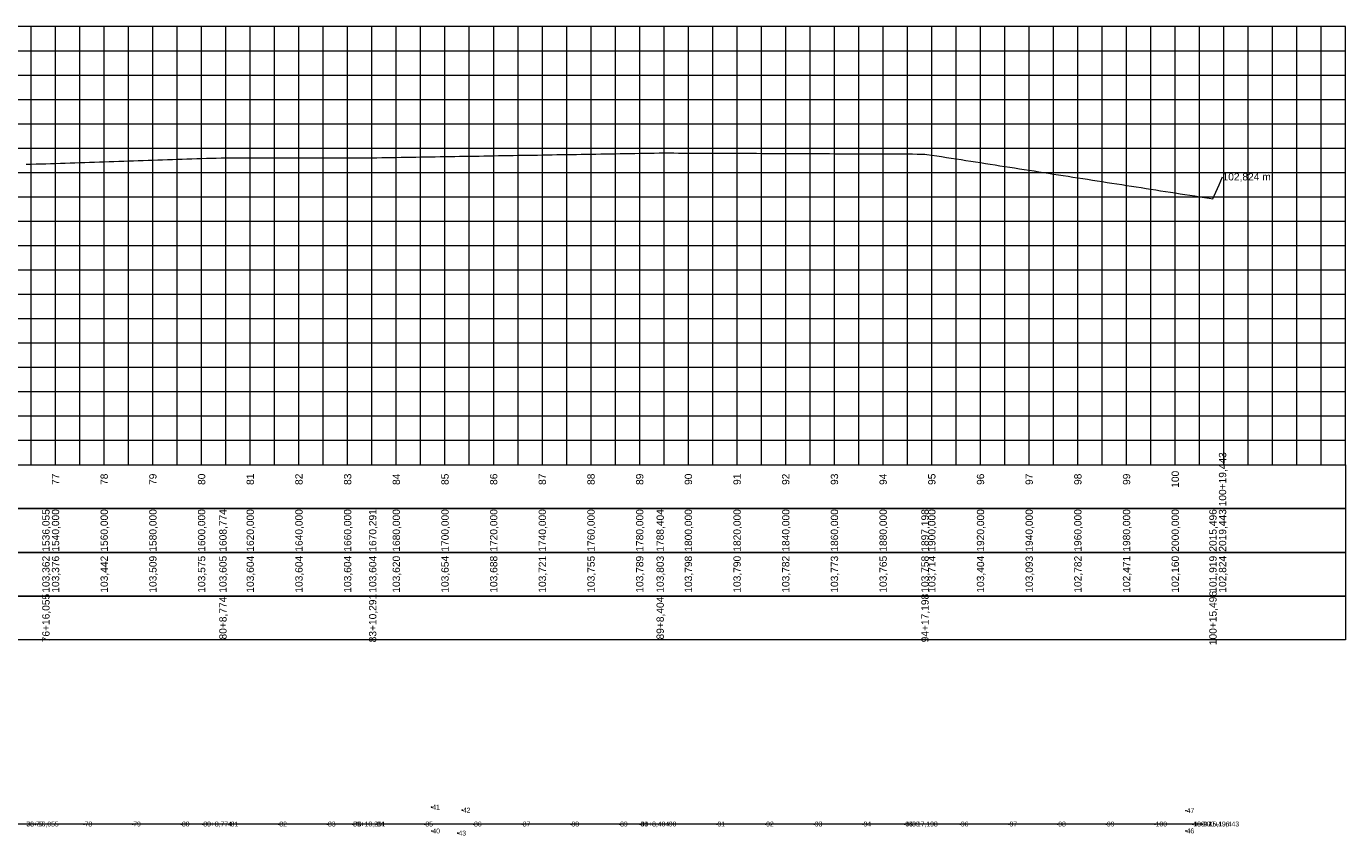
# Model space of a CAD drawing. Header units: inches. Extents: x 4635 to 6809, y 9995 to 10334.
# Tile 4 of 4: x 6267 to 6809, y 9995 to 10328. Entities that reach past the tile are written whole.
import ezdxf
from ezdxf.enums import TextEntityAlignment as Align

# ---------------------------------------------------------------- set-up
doc = ezdxf.new("R2010")
doc.units = ezdxf.units.IN
doc.header["$MEASUREMENT"] = 0
doc.header["$PDMODE"] = 34
doc.header["$PDSIZE"] = 0.2
doc.layers.get('0').update_dxf_attribs({"lineweight": 0})
doc.styles.add('$PF_GREIDE', font='arial.ttf')
doc.styles.get("Standard").update_dxf_attribs({"font": 'arial.ttf'})

# ---------------------------------------------------------------- blocks, each defined once
blk = doc.blocks.new('$VIAS_PERFLONG_PERFIL1')
at = {"color": 30}
for p, q in [((1580, 0), (1580, 180)), ((1590, 0), (1590, 180)), ((1610, 0), (1610, 180)), ((1620, 0), (1620, 180)), ((1630, 0), (1630, 180)), ((1640, 0), (1640, 180)), ((1660, 0), (1660, 180)), ((1670, 0), (1670, 180)), ((1680, 0), (1680, 180)), ((1690, 0), (1690, 180)), ((1710, 0), (1710, 180)), ((1720, 0), (1720, 180)), ((1730, 0), (1730, 180)), ((1740, 0), (1740, 180)), ((1760, 0), (1760, 180)), ((1770, 0), (1770, 180)), ((1780, 0), (1780, 180)), ((1790, 0), (1790, 180)), ((1810, 0), (1810, 180)), ((1820, 0), (1820, 180)), ((1830, 0), (1830, 180)), ((1840, 0), (1840, 180)), ((1860, 0), (1860, 180)), ((1870, 0), (1870, 180)), ((1880, 0), (1880, 180)), ((1890, 0), (1890, 180)), ((1910, 0), (1910, 180)), ((1920, 0), (1920, 180)), ((1930, 0), (1930, 180)), ((1940, 0), (1940, 180)), ((1960, 0), (1960, 180)), ((1970, 0), (1970, 180)), ((1980, 0), (1980, 180)), ((1990, 0), (1990, 180)), ((2010, 0), (2010, 180)), ((2020, 0), (2020, 180)), ((2030, 0), (2030, 180)), ((2040, 0), (2040, 180)), ((2060, 0), (2060, 180)), ((2070, 0), (2070, 180)), ((2080, 0), (2080, 180)), ((2090, 0), (2090, 180)), ((2110, 0), (2110, 180)), ((0, 170), (2120, 170)), ((0, 160), (2120, 160)), ((0, 140), (2120, 140)), ((0, 130), (2120, 130)), ((0, 120), (2120, 120)), ((0, 110), (2120, 110)), ((0, 90), (2120, 90)), ((0, 80), (2120, 80)), ((0, 70), (2120, 70)), ((0, 60), (2120, 60)), ((0, 40), (2120, 40)), ((0, 30), (2120, 30)), ((0, 20), (2120, 20)), ((0, 10), (2120, 10))]:
    blk.add_line(p, q, dxfattribs=at)
at = {"color": 36}
for p, q in [((1600, 0), (1600, 180)), ((1650, 0), (1650, 180)), ((1700, 0), (1700, 180)), ((1750, 0), (1750, 180)), ((1800, 0), (1800, 180)), ((1850, 0), (1850, 180)), ((1900, 0), (1900, 180)), ((1950, 0), (1950, 180)), ((2000, 0), (2000, 180)), ((2050, 0), (2050, 180)), ((2100, 0), (2100, 180)), ((0, 150), (2120, 150)), ((0, 100), (2120, 100)), ((0, 50), (2120, 50))]:
    blk.add_line(p, q, dxfattribs=at)
at = {"color": 36, "linetype": 'Continuous'}
for points in [[(0, 0), (2120, 0), (2120, 180), (0, 180)], [(0, 0), (2120, 0), (2120, -18), (0, -18)], [(0, -18), (2120, -18), (2120, -36), (0, -36)], [(0, -36), (2120, -36), (2120, -54), (0, -54)], [(0, -54), (2120, -54), (2120, -72), (0, -72)]]:
    blk.add_lwpolyline(points, close=True, dxfattribs=at)
at = {"color": 5, "linetype": 'Continuous'}
blk.add_lwpolyline([(1578, 123.36), (1580, 123.43), (1582, 123.49), (1584, 123.56), (1586, 123.62), (1586.05, 123.62), (1588, 123.69), (1590, 123.76), (1592, 123.82), (1594, 123.89), (1596, 123.96), (1598, 124.02), (1600, 124.09), (1602, 124.16), (1604, 124.22), (1606, 124.29), (1608, 124.36), (1610, 124.42), (1612, 124.49), (1614, 124.56), (1616, 124.62), (1618, 124.69), (1620, 124.76), (1622, 124.82), (1624, 124.89), (1626, 124.96), (1628, 125.02), (1630, 125.09), (1632, 125.16), (1634, 125.22), (1636, 125.29), (1638, 125.35), (1640, 125.42), (1642, 125.49), (1644, 125.55), (1646, 125.62), (1648, 125.69), (1650, 125.75), (1652, 125.82), (1654, 125.89), (1656, 125.95), (1658, 126.02), (1658.77, 126.05), (1660, 126.05), (1662, 126.05), (1664, 126.05), (1666, 126.05), (1668, 126.05), (1670, 126.04), (1672, 126.04), (1674, 126.04), (1676, 126.04), (1678, 126.04), (1680, 126.04), (1682, 126.04), (1684, 126.04), (1686, 126.04), (1688, 126.04), (1690, 126.04), (1692, 126.04), (1694, 126.04), (1696, 126.04), (1698, 126.04), (1700, 126.04), (1702, 126.04), (1704, 126.04), (1706, 126.04), (1708, 126.04), (1710, 126.04), (1712, 126.04), (1714, 126.04), (1716, 126.04), (1718, 126.04), (1720, 126.04), (1720.29, 126.04), (1722, 126.06), (1724, 126.1), (1726, 126.13), (1728, 126.17), (1730, 126.2), (1732, 126.23), (1734, 126.27), (1736, 126.3), (1738, 126.34), (1740, 126.37), (1742, 126.4), (1744, 126.44), (1746, 126.47), (1748, 126.5), (1750, 126.54), (1752, 126.57), (1754, 126.61), (1756, 126.64), (1758, 126.67), (1760, 126.71), (1762, 126.74), (1764, 126.77), (1766, 126.81), (1768, 126.84), (1770, 126.88), (1772, 126.91), (1774, 126.94), (1776, 126.98), (1778, 127.01), (1780, 127.05), (1782, 127.08), (1784, 127.11), (1786, 127.15), (1788, 127.18), (1790, 127.21), (1792, 127.25), (1794, 127.28), (1796, 127.32), (1798, 127.35), (1800, 127.38), (1802, 127.42), (1804, 127.45), (1806, 127.48), (1808, 127.52), (1810, 127.55), (1812, 127.59), (1814, 127.62), (1816, 127.65), (1818, 127.69), (1820, 127.72), (1822, 127.75), (1824, 127.79), (1826, 127.82), (1828, 127.86), (1830, 127.89), (1832, 127.92), (1834, 127.96), (1836, 127.99), (1838, 128.03), (1838.4, 128.03), (1840, 128.03), (1842, 128.02), (1844, 128.01), (1846, 128), (1848, 127.99), (1850, 127.98), (1852, 127.98), (1854, 127.97), (1856, 127.96), (1858, 127.95), (1860, 127.94), (1862, 127.93), (1864, 127.93), (1866, 127.92), (1868, 127.91), (1870, 127.9), (1872, 127.89), (1874, 127.88), (1876, 127.88), (1878, 127.87), (1880, 127.86), (1882, 127.85), (1884, 127.84), (1886, 127.83), (1888, 127.83), (1890, 127.82), (1892, 127.81), (1894, 127.8), (1896, 127.79), (1898, 127.78), (1900, 127.78), (1902, 127.77), (1904, 127.76), (1906, 127.75), (1908, 127.74), (1910, 127.73), (1912, 127.73), (1914, 127.72), (1916, 127.71), (1918, 127.7), (1920, 127.69), (1922, 127.68), (1924, 127.68), (1926, 127.67), (1928, 127.66), (1930, 127.65), (1932, 127.64), (1934, 127.63), (1936, 127.63), (1938, 127.62), (1940, 127.61), (1942, 127.6), (1944, 127.59), (1946, 127.58), (1947.2, 127.58), (1948, 127.45), (1950, 127.14), (1952, 126.83), (1954, 126.52), (1956, 126.21), (1958, 125.9), (1960, 125.59), (1962, 125.28), (1964, 124.97), (1966, 124.66), (1968, 124.35), (1970, 124.04), (1972, 123.72), (1974, 123.41), (1976, 123.1), (1978, 122.79), (1980, 122.48), (1982, 122.17), (1984, 121.86), (1986, 121.55), (1988, 121.24), (1990, 120.93), (1992, 120.62), (1994, 120.31), (1996, 119.99), (1998, 119.68), (2000, 119.37), (2002, 119.06), (2004, 118.75), (2006, 118.44), (2008, 118.13), (2010, 117.82), (2012, 117.51), (2014, 117.2), (2016, 116.89), (2018, 116.58), (2020, 116.26), (2022, 115.95), (2024, 115.64), (2026, 115.33), (2028, 115.02), (2030, 114.71), (2032, 114.4), (2034, 114.09), (2036, 113.78), (2038, 113.47), (2040, 113.16), (2042, 112.85), (2044, 112.53), (2046, 112.22), (2048, 111.91), (2050, 111.6), (2052, 111.29), (2054, 110.98), (2056, 110.67), (2058, 110.36), (2060, 110.05), (2062, 109.74), (2064, 109.43), (2065.5, 109.19), (2066, 110.35), (2068, 114.94), (2069.44, 118.24)], dxfattribs=at)
at = {"color": 7, "linetype": 'Continuous', "style": '$PF_GREIDE'}
blk.add_text('102,824 m', height=3, dxfattribs=at).set_placement((2069.44, 118.24), align=Align.MIDDLE_LEFT)
for s, p in [('100+19,443', (2069.44, -6)), ('77', (1590, -6)), ('78', (1610, -6)), ('79', (1630, -6)), ('80', (1650, -6)), ('81', (1670, -6)), ('82', (1690, -6)), ('83', (1710, -6)), ('84', (1730, -6)), ('85', (1750, -6)), ('86', (1770, -6)), ('87', (1790, -6)), ('88', (1810, -6)), ('89', (1830, -6)), ('90', (1850, -6)), ('91', (1870, -6)), ('92', (1890, -6)), ('93', (1910, -6)), ('94', (1930, -6)), ('95', (1950, -6)), ('96', (1970, -6)), ('97', (1990, -6)), ('98', (2010, -6)), ('99', (2030, -6)), ('100', (2050, -6)), ('1536,055', (1586.05, -27)), ('1540,000', (1590, -27)), ('1560,000', (1610, -27)), ('1580,000', (1630, -27)), ('1600,000', (1650, -27)), ('1608,774', (1658.77, -27)), ('1620,000', (1670, -27)), ('1640,000', (1690, -27)), ('1660,000', (1710, -27)), ('1670,291', (1720.29, -27)), ('1680,000', (1730, -27)), ('1700,000', (1750, -27)), ('1720,000', (1770, -27)), ('1740,000', (1790, -27)), ('1760,000', (1810, -27)), ('1780,000', (1830, -27)), ('1788,404', (1838.4, -27)), ('1800,000', (1850, -27)), ('1820,000', (1870, -27)), ('1840,000', (1890, -27)), ('1860,000', (1910, -27)), ('1880,000', (1930, -27)), ('1897,198', (1947.2, -27)), ('1900,000', (1950, -27)), ('1920,000', (1970, -27)), ('1940,000', (1990, -27)), ('1960,000', (2010, -27)), ('1980,000', (2030, -27)), ('2000,000', (2050, -27)), ('2015,496', (2065.5, -27)), ('2019,443', (2069.44, -27)), ('103,362', (1586.05, -45)), ('103,376', (1590, -45)), ('103,442', (1610, -45)), ('103,509', (1630, -45)), ('103,575', (1650, -45)), ('103,605', (1658.77, -45)), ('103,604', (1670, -45)), ('103,604', (1690, -45)), ('103,604', (1710, -45)), ('103,604', (1720.29, -45)), ('103,620', (1730, -45)), ('103,654', (1750, -45)), ('103,688', (1770, -45)), ('103,721', (1790, -45)), ('103,755', (1810, -45)), ('103,789', (1830, -45)), ('103,803', (1838.4, -45)), ('103,798', (1850, -45)), ('103,790', (1870, -45)), ('103,782', (1890, -45)), ('103,773', (1910, -45)), ('103,765', (1930, -45)), ('103,758', (1947.2, -45)), ('103,714', (1950, -45)), ('103,404', (1970, -45)), ('103,093', (1990, -45)), ('102,782', (2010, -45)), ('102,471', (2030, -45)), ('102,160', (2050, -45)), ('101,919', (2065.5, -45)), ('102,824', (2069.44, -45)), ('76+16,055', (1586.05, -63)), ('83+10,291', (1720.29, -63)), ('94+17,198', (1947.2, -63)), ('100+15,496', (2065.5, -63)), ('80+8,774', (1658.77, -63)), ('89+8,404', (1838.4, -63))]:
    blk.add_text(s, height=3, rotation=90, dxfattribs=at).set_placement(p, align=Align.MIDDLE_CENTER)

msp = doc.modelspace()

# ---------------------------------------------------------------- linework, layer by layer
at = {"lineweight": 0}
msp.add_lwpolyline([(6749.91, 10000), (6745.96, 10000), (6627.66, 10000), (6518.87, 10000), (6400.76, 10000), (6339.24, 10000), (6266.52, 10000), (6201.18, 10000), (6139.39, 10000), (6080.43, 10000), (6018.04, 10000), (5948.62, 10000), (5889, 10000), (5840.78, 10000), (5781.61, 10000), (5748.91, 10000), (5689.6, 10000)], dxfattribs=at)
for p in [(6433.29, 10006.93), (6445.88, 10005.7), (6743.24, 10005.51), (6270.46, 10000), (6290.46, 10000), (6310.46, 10000), (6330.46, 10000), (6339.24, 10000), (6339.24, 10000), (6350.46, 10000), (6370.46, 10000), (6390.46, 10000), (6400.76, 10000), (6400.76, 10000), (6410.46, 10000), (6430.46, 10000), (6450.46, 10000), (6470.46, 10000), (6490.46, 10000), (6510.46, 10000), (6518.87, 10000), (6518.87, 10000), (6530.46, 10000), (6550.46, 10000), (6570.46, 10000), (6590.46, 10000), (6610.46, 10000), (6627.66, 10000), (6627.66, 10000), (6630.46, 10000), (6650.46, 10000), (6670.46, 10000), (6690.46, 10000), (6710.46, 10000), (6730.46, 10000), (6745.96, 10000), (6745.96, 10000), (6749.91, 10000), (6749.91, 10000), (6433.35, 9997.14), (6444.07, 9996.28), (6743.2, 9997.18)]:
    msp.add_point(p, dxfattribs=at)

# ---------------------------------------------------------------- block references
msp.add_blockref('$VIAS_PERFLONG_PERFIL1', (4688.75, 10147.58))

# ---------------------------------------------------------------- texts
for s, p in [('41', (6433.53, 10006.93)), ('42', (6446.12, 10005.7)), ('47', (6743.48, 10005.51)), ('38', (6266.76, 10000)), ('76+16,055', (6266.76, 10000)), ('77', (6270.7, 10000)), ('78', (6290.7, 10000)), ('79', (6310.7, 10000)), ('80', (6330.7, 10000)), ('39', (6339.48, 10000)), ('80+8,774', (6339.48, 10000)), ('81', (6350.7, 10000)), ('82', (6370.7, 10000)), ('83', (6390.7, 10000)), ('83+10,291', (6401, 10000)), ('P6', (6401, 10000)), ('84', (6410.7, 10000)), ('85', (6430.7, 10000)), ('86', (6450.7, 10000)), ('87', (6470.7, 10000)), ('88', (6490.7, 10000)), ('89', (6510.7, 10000)), ('44', (6519.11, 10000)), ('89+8,404', (6519.11, 10000)), ('90', (6530.7, 10000)), ('91', (6550.7, 10000)), ('92', (6570.7, 10000)), ('93', (6590.7, 10000)), ('94', (6610.7, 10000)), ('45', (6627.9, 10000)), ('94+17,198', (6627.9, 10000)), ('95', (6630.7, 10000)), ('96', (6650.7, 10000)), ('97', (6670.7, 10000)), ('98', (6690.7, 10000)), ('99', (6710.7, 10000)), ('100', (6730.7, 10000)), ('48', (6746.2, 10000)), ('100+15,496', (6746.2, 10000)), ('100+19,443', (6750.15, 10000)), ('P7', (6750.15, 10000)), ('40', (6433.59, 9997.14)), ('43', (6444.31, 9996.28)), ('46', (6743.44, 9997.18))]:
    msp.add_text(s, height=2, dxfattribs=at).set_placement(p, align=Align.MIDDLE_LEFT)

doc.saveas('drawing.dxf')
